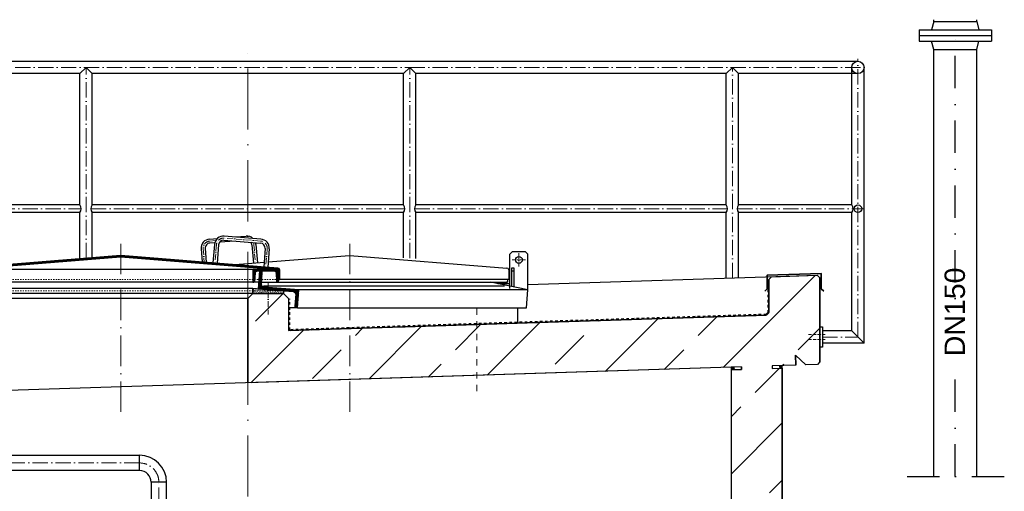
# Model space of a CAD drawing. Header units: millimetres. Extents: x -48448 to 452754, y -13941 to 17062.
# Tile 23 of 256: x -36124 to -32255, y 5619 to 7470. Entities that reach past the tile are written whole.
import ezdxf

# ---------------------------------------------------------------- set-up
doc = ezdxf.new("R2010")
doc.units = ezdxf.units.MM
for name, pattern in [('ACAD_ISO10W100', [18, 12, -3, 0, -3]), ('DASHDOT', [25.4, 12.7, -6.35, 0, -6.35]), ('JIS_02_1.0', [2, 1, -1])]:
    doc.linetypes.add(name, pattern=pattern)
doc.layers.add('Beschriftung', color=7, linetype='Continuous')
doc.styles.add('LBB3.5M1000', font='isocp.shx', dxfattribs={"height": 3.5})

msp = doc.modelspace()

# ---------------------------------------------------------------- hatches: boundary and pattern name
h = msp.add_hatch()
h.set_pattern_fill('ANSI31', color=256)
h.set_pattern_definition([(45, (73789.149, 60982.2733), (-2.24506403, 2.24506403), [])])
edge = h.paths.add_edge_path()
edge.add_line((-35107.436, 6487.126), (-35107.436, 6449.433))
edge.add_line((-35107.436, 6449.433), (-35102.436, 6449.433))
edge.add_line((-35102.436, 6449.433), (-35102.436, 6487.509))
edge.add_arc((-35109.936, 6487.509), 7.5, 360, 445.426079)
edge.add_line((-35109.338, 6494.985), (-35726.838, 6544.385))
edge.add_arc((-35727.436, 6536.909), 7.5, 445.426079, 454.573921)
edge.add_line((-35728.034, 6544.385), (-36345.534, 6494.985))
edge.add_arc((-36344.936, 6487.509), 7.5, 454.573921, 540)
edge.add_line((-36352.436, 6487.509), (-36352.436, 6449.433))
edge.add_line((-36352.436, 6449.433), (-36347.436, 6449.433))
edge.add_line((-36347.436, 6449.433), (-36347.436, 6487.126))
edge.add_arc((-36344.936, 6487.126), 2.5, 454.610649, 540, ccw=False)
edge.add_line((-36345.137, 6489.618), (-35728.039, 6539.384))
edge.add_arc((-35727.436, 6531.908), 7.5, 445.389351, 454.610649, ccw=False)
edge.add_line((-35726.833, 6539.384), (-35109.735, 6489.618))
edge.add_arc((-35109.936, 6487.126), 2.5, 360, 445.389351, ccw=False)
at = {"lineweight": 13}
h = msp.add_hatch(dxfattribs=at)
h.set_pattern_fill('ANSI33', color=256, scale=50, style=0)
h.set_pattern_definition([(45, (-29136.5, 0), (-224.506, 224.506), []), (45, (-28912, 0), (-224.506, 224.506), [158.75, -79.375])])
h.paths.add_polyline_path([(-37422.382, 5973.158), (-37467.358, 5971.707), (-37477.676, 5981.38), (-37477.676, 6158.475), (-37468.006, 6168.789), (-36387.436, 6206.651), (-36387.436, 6375.37), (-36367.436, 6395.37), (-36247.436, 6395.37), (-36227.436, 6375.37), (-36227.436, 6011.709), (-37167.739, 5981.374), (-37167.415, 5971.379), (-37127.436, 5972.669), (-37127.436, 3079.77), (-33327.436, 3079.77), (-33327.436, 6095.262), (-33287.457, 6096.551), (-33287.78, 6106.546), (-35227.436, 6043.97), (-35227.436, 6375.37), (-35207.436, 6395.37), (-35087.436, 6395.37), (-35067.436, 6375.37), (-35067.436, 6249.236), (-33190.245, 6309.797), (-33179.911, 6320.13), (-33179.911, 6450.345), (-33169.72, 6460.537), (-32989.907, 6466.338), (-32979.911, 6456.343), (-32979.911, 6126.484), (-32989.584, 6116.166), (-33034.56, 6114.715), (-33075.829, 6153.405), (-33074.54, 6113.426), (-33167.415, 6110.429), (-33167.093, 6100.434), (-33127.436, 6101.714), (-33127.436, 3079.77), (-32257.212, 3069.974), (-32257.101, 2579.77), (-38050.174, 2579.77), (-38050.174, 3071.634), (-37327.436, 3079.77), (-37327.436, 5966.216), (-37287.457, 5967.506), (-37287.78, 5977.501), (-37382.402, 5974.448), (-37383.692, 6014.427)])
h = msp.add_hatch(dxfattribs=at)
h.set_pattern_fill('ANSI31', color=256, angle=90)
h.set_pattern_definition([(135, (71806.0062, 60982.2733), (-2.24506403, -2.24506403), [])])
edge = h.paths.add_edge_path()
edge.add_arc((-35125.436, 6474.933), 8.5, 363.62853, 450, ccw=False)
edge.add_line((-35116.953, 6475.471), (-35114.92, 6443.414))
edge.add_arc((-35110.679, 6443.683), 4.25, 183.62853, 270)
edge.add_line((-35110.679, 6439.433), (-35107.436, 6439.433))
edge.add_line((-35107.436, 6439.433), (-35107.436, 6486.883))
edge.add_arc((-35109.986, 6486.883), 2.55, 360, 450)
edge.add_line((-35109.986, 6489.433), (-35204.886, 6489.433))
edge.add_arc((-35204.886, 6486.883), 2.55, 450, 540)
edge.add_line((-35207.436, 6486.883), (-35207.436, 6439.433))
edge.add_line((-35207.436, 6439.433), (-35204.194, 6439.433))
edge.add_arc((-35204.194, 6443.683), 4.25, 270, 356.37147)
edge.add_line((-35199.952, 6443.414), (-35197.919, 6475.471))
edge.add_arc((-35189.436, 6474.933), 8.5, 450, 536.37147, ccw=False)
edge.add_line((-35189.436, 6483.433), (-35125.436, 6483.433))
h = msp.add_hatch(dxfattribs=at)
h.set_pattern_fill('ANSI31', color=256, angle=4.763642)
h.set_pattern_definition([(49.7636417, (66496.345, 68464.1248), (-2.42375146, 2.05086662), [])])
edge = h.paths.add_edge_path()
edge.add_line((-35175.797, 6482.976), (-35181.278, 6483.433))
edge.add_line((-35181.278, 6483.433), (-35187.091, 6413.674))
edge.add_line((-35187.091, 6413.674), (-35049.568, 6402.214))
edge.add_arc((-35050.481, 6391.252), 11, 355.236358, 445.236358, ccw=False)
edge.add_line((-35039.519, 6390.339), (-35043.256, 6345.494))
edge.add_arc((-35037.775, 6345.037), 5.5, 535.236358, 625.236358)
edge.add_line((-35038.232, 6339.556), (-35032.751, 6339.1))
edge.add_line((-35032.751, 6339.1), (-35026.938, 6408.858))
edge.add_line((-35026.938, 6408.858), (-35164.461, 6420.318))
edge.add_arc((-35163.547, 6431.28), 11, 175.236358, 265.236358, ccw=False)
edge.add_line((-35174.509, 6432.193), (-35170.772, 6477.038))
edge.add_arc((-35176.253, 6477.495), 5.5, 355.236358, 445.236358)
h = msp.add_hatch()
h.set_pattern_fill('AR-SAND', color=256, scale=0.1)
h.set_pattern_definition([(37.5, (71347.4206, 60974.2106), (-0.16000313, 4.89413237), [0, -3.8608, 0, -4.318, 0, -4.1275]), (7.5, (71347.4206, 60974.2106), (4.49523283, 7.168251), [0, -2.0828, 0, -3.4798, 0, -1.3335]), (327.5, (71344.2964, 60974.2106), (7.9099237, 0.01437185), [0, -1.27, 0, -4.572, 0, -5.969]), (317.5, (71344.2964, 60974.2106), (7.63556452, 2.22929323), [0, -0.635, 0, -2.9972, 0, -3.429])])
h.paths.add_polyline_path([(-35087.436, 6395.37), (-35207.436, 6395.37), (-35207.436, 6415.37), (-35087.436, 6405.37)])
h = msp.add_hatch(color=256)
h.dxf.hatch_style = 1
h.paths.add_polyline_path([(-33327.436, 6105.267), (-33317.441, 6105.589), (-33317.119, 6095.594), (-33327.436, 6095.262)])
h = msp.add_hatch(color=256)
h.dxf.hatch_style = 1
h.paths.add_polyline_path([(-33137.754, 6111.386), (-33127.436, 6111.719), (-33127.436, 6101.714), (-33137.431, 6101.391)])

# ---------------------------------------------------------------- linework, layer by layer
for p, q in [((-32531.586, 7462.77), (-32531.586, 7469.6)), ((-32363.286, 7462.77), (-32363.286, 7469.6)), ((-32589.935, 7429.77), (-32589.936, 7385.771)), ((-32589.935, 7429.77), (-32304.936, 7429.77)), ((-32531.586, 7462.77), (-32540.429, 7429.77)), ((-32531.586, 7462.77), (-32363.286, 7462.77)), ((-32363.286, 7462.77), (-32354.444, 7429.77)), ((-32304.936, 7429.77), (-32304.937, 7385.771)), ((-32589.936, 7407.77), (-32304.937, 7407.77)), ((-32589.936, 7385.771), (-32304.937, 7385.771)), ((-32531.586, 7352.771), (-32540.429, 7385.771)), ((-32531.586, 7352.771), (-32363.286, 7352.771)), ((-32363.286, 7352.771), (-32354.444, 7385.771)), ((-37627.676, 7306.571), (-32829.911, 7306.571)), ((-35887.327, 7258.271), (-35863.177, 7282.421)), ((-35863.177, 7282.421), (-35839.027, 7258.271)), ((-34591.696, 7282.421), (-34615.846, 7258.271)), ((-34567.546, 7258.271), (-34591.696, 7282.421)), ((-33347.327, 7258.271), (-33323.177, 7282.421)), ((-33323.177, 7282.421), (-33299.027, 7258.271)), ((-32854.061, 6742.371), (-32854.061, 7282.421)), ((-32805.761, 6199.87), (-32805.761, 7282.421)), ((-35887.327, 7258.271), (-37099.027, 7258.271)), ((-35887.327, 6742.371), (-35887.327, 7258.271)), ((-34615.846, 7258.271), (-35839.027, 7258.271)), ((-35839.027, 6742.371), (-35839.027, 7258.271)), ((-34615.846, 6742.371), (-34615.846, 7258.271)), ((-33347.327, 7258.271), (-34567.546, 7258.271)), ((-34567.546, 6742.371), (-34567.546, 7258.271)), ((-33347.327, 6742.371), (-33347.327, 7258.271)), ((-32829.911, 7258.271), (-33299.027, 7258.271)), ((-33299.027, 6742.371), (-33299.027, 7258.271)), ((-35887.327, 6742.371), (-37099.027, 6742.371)), ((-34615.846, 6742.371), (-35839.027, 6742.371)), ((-33347.327, 6742.371), (-34567.546, 6742.371)), ((-32854.061, 6742.371), (-33299.027, 6742.371)), ((-35887.327, 6712.471), (-37099.027, 6712.471)), ((-35887.327, 6531.641), (-35887.327, 6712.471)), ((-34615.846, 6712.471), (-35839.027, 6712.471)), ((-35839.027, 6535.505), (-35839.027, 6712.471)), ((-34615.846, 6535.505), (-34615.846, 6712.471)), ((-33347.327, 6712.471), (-34567.546, 6712.471)), ((-34567.546, 6531.641), (-34567.546, 6712.471)), ((-33347.327, 6454.807), (-33347.327, 6712.471)), ((-32854.061, 6712.471), (-33299.027, 6712.471)), ((-33299.027, 6456.365), (-33299.027, 6712.471)), ((-32854.061, 6248.17), (-32854.061, 6712.471)), ((-35176.735, 6608.721), (-35320.276, 6620.205)), ((-35277.436, 6616.778), (-35234.597, 6620.205)), ((-35378.138, 6608.721), (-35347.087, 6611.206)), ((-35357.735, 6594.303), (-35376.862, 6592.772)), ((-35357.735, 6594.303), (-35376.862, 6592.772)), ((-35359.032, 6587.19), (-35364.774, 6515.42)), ((-35343.083, 6585.914), (-35348.825, 6514.144)), ((-35277.436, 6600.726), (-35339.554, 6595.757)), ((-35321.552, 6604.256), (-35178.011, 6592.772)), ((-35321.552, 6604.256), (-35178.011, 6592.772)), ((-35211.789, 6585.914), (-35206.048, 6514.144)), ((-35195.84, 6587.19), (-35190.099, 6515.42)), ((-35411.152, 6569.965), (-35407.059, 6518.802)), ((-35395.203, 6571.241), (-35390.905, 6517.51)), ((-35159.669, 6571.241), (-35165.411, 6499.471)), ((-35143.72, 6569.965), (-35149.462, 6498.195)), ((-35147.813, 6518.802), (-34828.034, 6544.385)), ((-34826.838, 6544.385), (-34209.338, 6494.985)), ((-34187.436, 6559.433), (-34197.436, 6549.433)), ((-34197.436, 6414.733), (-34197.436, 6549.433)), ((-34187.436, 6559.433), (-34137.436, 6559.433)), ((-34127.436, 6549.433), (-34137.436, 6559.433)), ((-34127.436, 6408.899), (-34127.436, 6549.433)), ((-35204.886, 6489.433), (-36249.986, 6489.433)), ((-34202.436, 6487.509), (-34202.436, 6449.433)), ((-34197.436, 6483.433), (-34202.436, 6483.433)), ((-34191.436, 6484.433), (-34181.436, 6484.433)), ((-34127.436, 6429.64), (-32989.907, 6466.338)), ((-32989.907, 6466.338), (-32979.911, 6456.343)), ((-35184.944, 6439.433), (-36257.121, 6439.433)), ((-35173.906, 6439.433), (-34207.436, 6439.433)), ((-35165.893, 6424.772), (-34218.819, 6424.772)), ((-34202.436, 6449.433), (-35102.436, 6449.433)), ((-34126.938, 6408.858), (-34273.906, 6439.433)), ((-34207.436, 6439.433), (-34210.679, 6439.433)), ((-34207.436, 6449.433), (-34207.436, 6439.433)), ((-33169.72, 6460.537), (-33179.911, 6450.345)), ((-33179.911, 6450.345), (-33179.911, 6320.13)), ((-32979.911, 6126.484), (-32979.911, 6456.343)), ((-35087.436, 6395.37), (-36367.436, 6395.37)), ((-35207.436, 6395.37), (-35227.436, 6375.37)), ((-35087.436, 6395.37), (-35067.436, 6375.37)), ((-34126.938, 6408.858), (-35026.938, 6408.858)), ((-34132.751, 6339.1), (-34126.938, 6408.858)), ((-35227.436, 6375.37), (-36227.436, 6375.37)), ((-35227.436, 6375.37), (-35227.436, 6043.97)), ((-35067.436, 6375.37), (-35067.436, 6249.236)), ((-35032.751, 6339.1), (-35067.436, 6339.1)), ((-33190.245, 6309.797), (-35067.436, 6249.236)), ((-35032.751, 6339.1), (-34132.751, 6339.1)), ((-34167.436, 6339.1), (-34167.436, 6278.271)), ((-33179.911, 6320.13), (-33190.245, 6309.797)), ((-32854.061, 6248.17), (-32969.911, 6248.17)), ((-32854.061, 6248.17), (-32805.761, 6199.87)), ((-32805.761, 6199.87), (-32969.911, 6199.87)), ((-33074.54, 6113.426), (-33075.829, 6153.405)), ((-33075.829, 6153.405), (-33034.56, 6114.715)), ((-32989.584, 6116.166), (-33034.56, 6114.715)), ((-32979.911, 6126.484), (-32989.584, 6116.166)), ((-33287.78, 6106.546), (-37167.739, 5981.374)), ((-33327.436, 3079.77), (-33327.436, 6105.267)), ((-33287.457, 6096.551), (-33327.436, 6095.262)), ((-33317.441, 6105.589), (-33317.119, 6095.594)), ((-33287.78, 6106.546), (-33287.457, 6096.551)), ((-33127.436, 6111.719), (-33167.415, 6110.429)), ((-33167.415, 6110.429), (-33167.093, 6100.434)), ((-33167.093, 6100.434), (-33127.436, 6101.714)), ((-33137.754, 6111.386), (-33137.431, 6101.391)), ((-33074.54, 6113.426), (-33127.436, 6111.719)), ((-33127.436, 3079.77), (-33127.436, 6111.719)), ((-37127.436, 5759.92), (-35653.304, 5759.92)), ((-35653.304, 5699.62), (-37127.436, 5699.62))]:
    msp.add_line(p, q)
at = {"linetype": 'DASHDOT', "ltscale": 10}
for p, q in [((-32447.436, 5676.013), (-32447.436, 7407.77)), ((-32636.753, 5676.013), (-32254.84, 5676.013))]:
    msp.add_line(p, q, dxfattribs=at)
at = {"linetype": 'ACAD_ISO10W100', "lineweight": 18, "ltscale": 20}
msp.add_line((-35227.436, 4517.541), (-35227.436, 7356.571), dxfattribs=at)
at = {"linetype": 'Continuous', "ltscale": 10}
for p, q in [((-32531.586, 5676.013), (-32531.586, 7352.771)), ((-32363.286, 5676.013), (-32363.286, 7352.771))]:
    msp.add_line(p, q, dxfattribs=at)
at = {"linetype": 'ACAD_ISO10W100', "lineweight": 18, "ltscale": 5}
for p, q in [((-32829.911, 6224.02), (-32829.911, 7316.571)), ((-37673.741, 7282.421), (-34591.696, 7282.421)), ((-35863.177, 6533.573), (-35863.177, 7282.421)), ((-34591.696, 7282.421), (-32791.234, 7282.421)), ((-34591.696, 6533.573), (-34591.696, 7282.421)), ((-33323.177, 6455.586), (-33323.177, 7282.421)), ((-37104.211, 6727.421), (-35882.143, 6727.421)), ((-35844.211, 6727.421), (-34610.662, 6727.421)), ((-34572.729, 6727.421), (-33342.143, 6727.421)), ((-33304.211, 6727.421), (-32809.816, 6727.421)), ((-32969.911, 6224.02), (-32829.911, 6224.02)), ((-35653.304, 5729.77), (-37705.288, 5729.77)), ((-35577.304, 1698.714), (-35577.304, 5653.77))]:
    msp.add_line(p, q, dxfattribs=at)
at = {"linetype": 'ACAD_ISO10W100', "lineweight": 18, "ltscale": 10}
for p, q in [((-35727.436, 5929.92), (-35727.436, 6591.37)), ((-34827.436, 5929.92), (-34827.436, 6591.37))]:
    msp.add_line(p, q, dxfattribs=at)
at = {"linetype": 'ACAD_ISO10W100', "lineweight": 18, "ltscale": 2}
for p, q in [((-35377.5, 6600.747), (-35354.151, 6602.615)), ((-35351.058, 6586.552), (-35356.799, 6514.782)), ((-35177.373, 6600.747), (-35320.914, 6612.23)), ((-35203.815, 6586.552), (-35198.073, 6514.782)), ((-35403.178, 6570.603), (-35398.982, 6518.156)), ((-35151.695, 6570.603), (-35157.436, 6498.833)), ((-34162.436, 6553.325), (-34162.436, 6500.54)), ((-34136.044, 6526.933), (-34188.829, 6526.933)), ((-35147.436, 6437.307), (-35147.436, 6312.423))]:
    msp.add_line(p, q, dxfattribs=at)
at = {"linetype": 'JIS_02_1.0', "lineweight": 18, "ltscale": 5}
for p, q in [((-35107.436, 6449.433), (-36347.436, 6449.433)), ((-35087.436, 6405.37), (-36367.436, 6405.37))]:
    msp.add_line(p, q, dxfattribs=at)
at = {"linetype": 'JIS_02_1.0', "lineweight": 50, "ltscale": 10}
for p, q in [((-33181.911, 6320.13), (-33181.911, 6447.874)), ((-35065.436, 6251.302), (-35065.436, 6373.43)), ((-33190.244, 6311.798), (-35065.436, 6251.302)), ((-33181.911, 6320.13), (-33190.244, 6311.798))]:
    msp.add_line(p, q, dxfattribs=at)
at = {"linetype": 'JIS_02_1.0', "lineweight": 18, "ltscale": 25}
msp.add_line((-34327.436, 6011.709), (-34327.436, 6339.1), dxfattribs=at)
at = {"color": 253, "linetype": 'ACAD_ISO10W100', "lineweight": 9}
for p, q in [((-33024.594, 6234.02), (-32959.41, 6234.02)), ((-33024.594, 6214.02), (-32959.41, 6214.02))]:
    msp.add_line(p, q, dxfattribs=at)
at = {"linetype": 'Continuous', "lineweight": -2, "ltscale": 10}
for p, q in [((-35653.304, 5699.62), (-35653.304, 5759.92)), ((-35607.454, 5653.77), (-35607.454, 4599.77)), ((-35547.154, 5653.77), (-35607.454, 5653.77)), ((-35547.154, 4599.77), (-35547.154, 5653.77))]:
    msp.add_line(p, q, dxfattribs=at)
for points in [[(-35107.436, 6487.126), (-35107.436, 6449.433), (-35102.436, 6449.433), (-35102.436, 6487.509, 0.39102055), (-35109.338, 6494.985), (-35726.838, 6544.385, 0.0399362), (-35728.034, 6544.385), (-36345.534, 6494.985, 0.39102055), (-36352.436, 6487.509), (-36352.436, 6449.433), (-36347.436, 6449.433), (-36347.436, 6487.126, -0.3908358), (-36345.137, 6489.618), (-35728.039, 6539.384, -0.04025723), (-35726.833, 6539.384), (-35109.735, 6489.618, -0.3908358)], [(-35125.436, 6483.433, -0.39578402), (-35116.953, 6475.471), (-35114.92, 6443.414, 0.39578402), (-35110.679, 6439.433), (-35107.436, 6439.433), (-35107.436, 6486.883, 0.41421356), (-35109.986, 6489.433), (-35204.886, 6489.433, 0.41421356), (-35207.436, 6486.883), (-35207.436, 6439.433), (-35204.194, 6439.433, 0.39578402), (-35199.952, 6443.414), (-35197.919, 6475.471, -0.39578402), (-35189.436, 6483.433)], [(-35175.797, 6482.976), (-35181.278, 6483.433), (-35187.091, 6413.674), (-35049.568, 6402.214, -0.41421356), (-35039.519, 6390.339), (-35043.256, 6345.494, 0.41421356), (-35038.232, 6339.556), (-35032.751, 6339.1), (-35026.938, 6408.858), (-35164.461, 6420.318, -0.41421356), (-35174.509, 6432.193), (-35170.772, 6477.038, 0.41421356)]]:
    msp.add_lwpolyline(points, format="xyb", close=True)
for points in [[(-35277.436, 6508.433), (-35163.968, 6517.51)], [(-33327.436, 3079.77), (-33327.436, 6095.262), (-33287.457, 6096.551), (-33287.78, 6106.546), (-35227.436, 6043.97), (-35227.436, 6375.37), (-35207.436, 6395.37), (-35087.436, 6395.37), (-35067.436, 6375.37), (-35067.436, 6249.236), (-33190.245, 6309.797), (-33179.911, 6320.13), (-33179.911, 6450.345), (-33169.72, 6460.537), (-32989.907, 6466.338), (-32979.911, 6456.343), (-32979.911, 6126.484), (-32989.584, 6116.166), (-33034.56, 6114.715), (-33075.829, 6153.405), (-33074.54, 6113.426), (-33167.415, 6110.429), (-33167.093, 6100.434), (-33127.436, 6101.714), (-33127.436, 3079.77)], [(-34181.436, 6420.195), (-34181.436, 6494.433), (-34191.436, 6494.433), (-34191.436, 6422.276)], [(-34197.436, 6433.433), (-34245.065, 6433.433)]]:
    msp.add_lwpolyline(points)
at = {"lineweight": 35}
msp.add_lwpolyline([(-33196.504, 6403.453), (-33186.902, 6413.055), (-33186.902, 6466.686), (-32973.988, 6472.876), (-32973.988, 6413.248), (-32964.386, 6403.647)], dxfattribs=at)
for points in [[(-35207.436, 6395.37), (-36247.436, 6395.37), (-36247.436, 6415.37), (-35207.436, 6415.37)], [(-35087.436, 6395.37), (-35207.436, 6395.37), (-35207.436, 6415.37), (-35087.436, 6405.37)], [(-32969.911, 6184.02), (-32979.911, 6184.02), (-32979.911, 6264.02), (-32969.911, 6264.02)]]:
    msp.add_lwpolyline(points, close=True)
for centre, radius in [((-32829.911, 7282.421), 24.15), ((-32829.911, 6727.421), 14.95), ((-34162.436, 6526.933), 13.5)]:
    msp.add_circle(centre, radius)
for centre, radius, start, end in [((-35906.293, 6727.421), 24.15, 321.75338, 38.24662), ((-35820.061, 6727.421), 24.15, 141.75338, 218.24662), ((-34634.812, 6727.421), 24.15, 321.75338, 38.24662), ((-34548.579, 6727.421), 24.15, 141.75338, 218.24662), ((-33366.293, 6727.421), 24.15, 321.75338, 38.24662), ((-33280.061, 6727.421), 24.15, 141.75338, 218.24662), ((-32873.028, 6727.421), 24.15, 321.75338, 38.24662), ((-35323.147, 6584.319), 36, 85.426079, 175.426079), ((-35231.726, 6584.319), 36, 48.317054, 94.573921), ((-35375.267, 6572.836), 36, 94.573921, 184.573921), ((-35375.267, 6572.836), 20, 94.573921, 184.573921), ((-35323.147, 6584.319), 20, 85.426079, 175.426079), ((-35342.086, 6585.835), 20, 85.426079, 87.160295), ((-35231.726, 6584.319), 20, 4.573921, 34.881675), ((-35231.726, 6584.319), 36, 4.573921, 16.09972), ((-35179.605, 6572.836), 20, 355.426079, 85.426079), ((-35179.605, 6572.836), 36, 355.426079, 85.426079), ((-35727.436, 6531.908), 7.5, 85.389351, 94.610649), ((-35727.436, 6536.909), 7.5, 85.426079, 94.573921), ((-34209.936, 6487.509), 7.5, 0, 85.426079)]:
    msp.add_arc(centre, radius, start, end)
at = {"linetype": 'ACAD_ISO10W100', "lineweight": 18, "ltscale": 2}
for centre, start, end in [((-35375.267, 6572.836), 94.573921, 184.573921), ((-35323.147, 6584.319), 85.426079, 175.426079), ((-35231.726, 6584.319), 4.573921, 22.421179), ((-35179.605, 6572.836), 355.426079, 85.426079)]:
    msp.add_arc(centre, 28, start, end, dxfattribs=at)
at = {"linetype": 'Continuous', "lineweight": -2, "ltscale": 10}
for radius in [106.15, 45.85]:
    msp.add_arc((-35653.304, 5653.77), radius, 0, 90, dxfattribs=at)
at = {"linetype": 'ACAD_ISO10W100', "lineweight": 18, "ltscale": 5}
msp.add_arc((-35653.304, 5653.77), 76, 0, 90, dxfattribs=at)

# ---------------------------------------------------------------- next in the draw order: texts
at = {"layer": 'Beschriftung', "insert": (-32489.551, 6148.879), "char_height": 80, "width": 144.48459, "attachment_point": 1, "rotation": 90, "style": 'LBB3.5M1000', "bg_fill": 2}
msp.add_mtext('{\\fArial|b0|i0|c0|p34;DN150}', dxfattribs=at)

doc.saveas('drawing.dxf')
